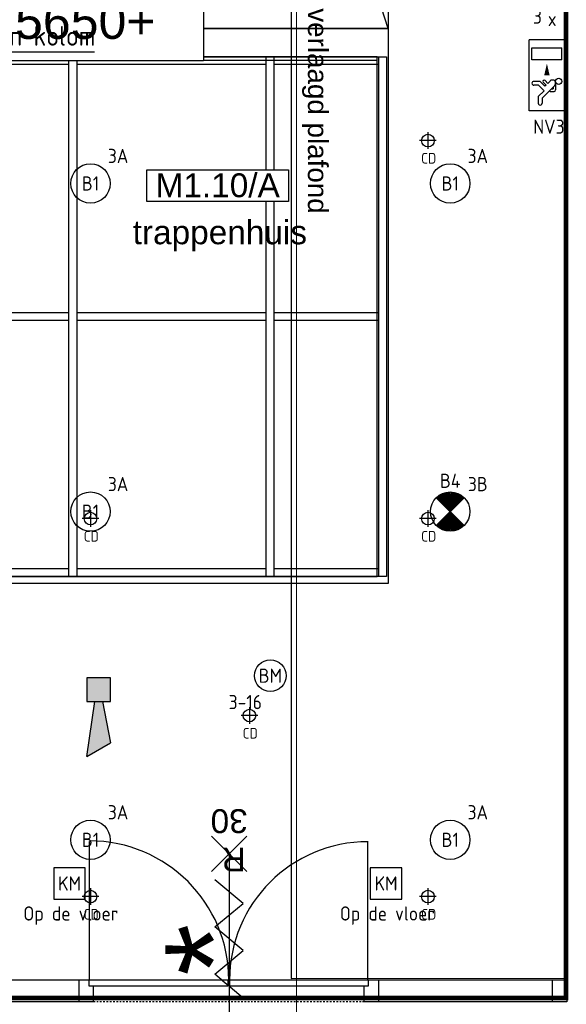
# Model space of a CAD drawing. Header units: millimetres. Extents: x -38031 to 110605, y -30229 to 92226.
# Tile 220 of 256: x 75104 to 78571, y 25479 to 31731. Entities that reach past the tile are written whole.
import ezdxf
from ezdxf.enums import TextEntityAlignment as Align

# ---------------------------------------------------------------- set-up
doc = ezdxf.new("R2010")
doc.units = ezdxf.units.MM
doc.header["$LTSCALE"] = 50
doc.set_wipeout_variables(frame=1)
for name, pattern in [('HIDDEN', [9.525, 6.35, -3.175]), ('HIDDEN2', [4.7625, 3.175, -1.5875]), ('STYLE_01', [0.41664, 0.20828, -0.20836]), ('STYLE_07', [1.875, 0.625, -0.20828, 0.625, -0.20836, 0.06943, -0.13893])]:
    doc.linetypes.add(name, pattern=pattern)
for name, color, linetype in [('AB$1A---_ATTRIB035', 8, 'Continuous'), ('AB$1A---_ATTRIB050', 8, 'Continuous'), ('AL$1A---_ALGEMEEN', 8, 'Continuous'), ('AL------_MAATV', 200, 'Continuous'), ('AL------_SPARING', 2, 'Continuous'), ('AT$1A---_TEKST025', 8, 'Continuous'), ('AT$1A---_TEKST100', 8, 'Continuous'), ('BOUWKUNDIG', 8, 'Continuous'), ('brandscheiding', 5, 'HIDDEN'), ('EB6511--_ATTRIB', 2, 'Continuous'), ('EL6121--', 3, 'Continuous'), ('EL6311--', 3, 'Continuous'), ('el6311--nv', 7, 'Continuous'), ('EL6511--', 3, 'Continuous'), ('EL6512--', 3, 'Continuous'), ('EL6522--', 3, 'Continuous')]:
    doc.layers.add(name, color=color, linetype=linetype)
doc.layers.add('stramien', color=1, linetype='Continuous', lineweight=15)
doc.styles.add('Arial', font='ARIAL.TTF')
doc.styles.add('BURO-018', font='iso.shx', dxfattribs={"height": 90})
doc.styles.add('BURO-025', font='ISO.shx', dxfattribs={"height": 125})
doc.styles.get("Standard").update_dxf_attribs({"font": 'iso.shx'})
doc.dimstyles.new('STABICAD', dxfattribs={"dimscale": 100, "dimtxt": 1.8, "dimasz": 2, "dimexe": 0, "dimexo": 2.5, "dimgap": 1.5, "dimtad": 0, "dimdec": 0, "dimrnd": 10, "dimzin": 0, "dimdsep": 46, "dimtxsty": 'Standard', "dimblk1": 'OBLIQUE', "dimblk2": 'OBLIQUE', "dimsah": 1, "dimcen": -3, "dimadec": 0, "dimazin": 0, "dimtfac": 1, "dimtdec": 0, "dimtofl": 0, "dimtmove": 2, "dimatfit": 3, "dimfxl": 0, "dimtvp": 1.055556, "dimtolj": 1, "dimtzin": 0, "dimarcsym": 0})
doc.dimstyles.new('VyA', dxfattribs={"dimtxt": 2.272868, "dimasz": 2.120801, "dimexe": 1.5, "dimexo": 1.59, "dimgap": 0.5, "dimtad": 1, "dimdec": 0, "dimzin": 11, "dimtxsty": 'Arial', "dimblk": 'VW_SLASH', "dimcen": 0, "dimdle": 1, "dimazin": 0, "dimtfac": 0.8, "dimtdec": 0, "dimtix": 1, "dimtmove": 0, "dimatfit": 0, "dimldrblk": 'VW_FILLEDARROW', "dimfxl": 0, "dimfrac": 2, "dimtolj": 1, "dimtzin": 11, "dimarcsym": 0})

# ---------------------------------------------------------------- blocks, each defined once
blk = doc.blocks.new('1115B3A')
at = {"color": 0, "linetype": 'Continuous'}
blk.add_circle((0, 0), 2.5, dxfattribs=at)
at = {"color": 0, "linetype": 'Continuous', "style": 'BURO-018'}
for tag, p in [('E_GKAST', (0, 8)), ('E_GROEP', (0, 5)), ('E_SGROEP', (4.5, 5)), ('E_ARMCODE', (0, 0)), ('E_SLET', (4.5, -1))]:
    blk.add_attdef(tag, text='', height=1.8, dxfattribs=at).set_placement(p, align=Align.MIDDLE)
blk = doc.blocks.new('E00123')
at = {"color": 0, "linetype": 'Continuous'}
blk.add_circle((0, 0), 2, dxfattribs=at)
at = {"color": 0, "linetype": 'Continuous', "style": 'BURO-018'}
for tag, p in [('E_TEXT1', (0, 4.5)), ('E_TEXT2', (0, 0))]:
    blk.add_attdef(tag, text='', height=1.8, dxfattribs=at).set_placement(p, align=Align.MIDDLE)
at = {"color": 0, "linetype": 'Continuous', "style": 'BURO-018', "flags": 1}
blk.add_attdef('E_MATCODE', (0, 0), '', height=1.8, dxfattribs=at)
blk = doc.blocks.new('_Oblique')
at = {"color": 0, "linetype": 'ByBlock', "lineweight": -2}
blk.add_line((-0.5, -0.5), (0.5, 0.5), dxfattribs=at)
blk = doc.blocks.new('Centraaldoos')
at = {"color": 1, "linetype": 'Continuous'}
for p, q in [((-2, 0), (2, 0)), ((0, -2), (0, 2))]:
    blk.add_line(p, q, dxfattribs=at)
at = {"color": 0, "linetype": 'Continuous'}
blk.add_circle((0, 0), 1.5, dxfattribs=at)
at = {"color": 0, "linetype": 'Continuous', "style": 'BURO-018'}
blk.add_attdef('AL_POSNR', text='', height=1.8, dxfattribs=at).set_placement((0, 3), align=Align.CENTER)
at = {"color": 0, "linetype": 'Continuous', "style": 'BURO-018', "flags": 1}
blk.add_attdef('AL_OMS', (0, 0), '', height=1.8, dxfattribs=at)
at = {"layer": 'AL------_MAATV', "style": 'BURO-018'}
blk.add_text('CD', height=2.531, rotation=180, dxfattribs=at).set_placement((1.61, 5.48))
blk = doc.blocks.new('E00018')
at = {"color": 0, "linetype": 'Continuous'}
for p, q in [((-1.77, -1.77), (1.77, 1.77)), ((1.77, -1.77), (-1.77, 1.77))]:
    blk.add_line(p, q, dxfattribs=at)
at = {"color": 0, "linetype": 'Continuous', "const_width": 2.5}
for points in [[(-0.88, 0.88, -0.198912), (0, 1.25, -0.198912), (0.88, 0.88, -1)], [(-0.88, -0.88, 0.198912), (0, -1.25, 0.198912), (0.88, -0.88, 1)]]:
    blk.add_lwpolyline(points, format="xyb", dxfattribs=at)
blk = doc.blocks.new('1115B3A-NO1')
at = {"color": 0, "linetype": 'Continuous'}
blk.add_circle((0, 0), 2.5, dxfattribs=at)
at = {"color": 0, "zscale": 100}
blk.add_blockref('E00018', (0, 0), dxfattribs=at)
at = {"color": 0, "linetype": 'Continuous', "style": 'BURO-018'}
for tag, p in [('E_GKAST', (0, 8)), ('E_GROEP', (0, 5)), ('E_SGROEP', (4.5, 5)), ('E_ARMCODE', (0, 0)), ('E_SLET', (4.5, -1))]:
    blk.add_attdef(tag, text='', height=1.8, dxfattribs=at).set_placement(p, align=Align.MIDDLE)
blk = doc.blocks.new('E00157')
at = {"color": 0, "linetype": 'Continuous'}
for p, q in [((-2, 5), (-2, 1)), ((2, 5), (-2, 5)), ((2, 1), (2, 5)), ((-2, 1), (2, 1))]:
    blk.add_line(p, q, dxfattribs=at)
at = {"color": 0, "linetype": 'Continuous', "style": 'BURO-018'}
blk.add_text('KM', height=1.8, dxfattribs=at).set_placement((0, 3), align=Align.MIDDLE)
blk.add_attdef('E_TEXT1', text='', height=1.8, dxfattribs=at).set_placement((0, 7.5), align=Align.MIDDLE)
at = {"color": 0, "linetype": 'Continuous', "style": 'BURO-018', "flags": 1}
blk.add_attdef('E_MATCODE', (0, 0), '', height=1.8, dxfattribs=at)
blk = doc.blocks.new('Group-46')
at = {"layer": 'AL$1A---_ALGEMEEN', "color": 0}
for points in [[(-13012, 670), (17489, 670), (17489, 620), (-13012, 620)], [(-13012, -955), (17489, -955), (17489, -1005), (-13012, -1005)], [(-13002, -2580), (17489, -2580), (17489, -2630), (-13002, -2630)]]:
    blk.add_lwpolyline(points, close=True, dxfattribs=at)
at = {"color": 0}
for points in [[(15474, 670), (15524, 670), (15524, -2630), (15474, -2630)], [(16724, 670), (16774, 670), (16774, -2630), (16724, -2630)], [(17439, 670), (17489, 670), (17489, -2630), (17439, -2630)]]:
    blk.add_wipeout(points, dxfattribs=at).dxf.layer = 'AL$1A---_ALGEMEEN'
at = {"layer": 'AL$1A---_ALGEMEEN', "color": 0}
for points in [[(15474, 670), (15524, 670), (15524, -2630), (15474, -2630)], [(16724, 670), (16774, 670), (16774, -2630), (16724, -2630)], [(17439, 670), (17489, 670), (17489, -2630), (17439, -2630)]]:
    blk.add_lwpolyline(points, close=True, dxfattribs=at)
blk = doc.blocks.new('Group-59')
at = {"layer": 'AL$1A---_ALGEMEEN', "color": 0}
blk.add_line((17499, 849), (13309, 13801), dxfattribs=at)
blk.add_lwpolyline([(13309, 13801), (17499, 13801), (17499, 849), (13309, 849)], close=True, dxfattribs=at)
blk = doc.blocks.new('VW_SLASH')
at = {"layer": 'AL$1A---_ALGEMEEN', "color": 0, "linetype": 'ByBlock', "lineweight": -2}
blk.add_line((0, 0), (-1, 0), dxfattribs=at)
at = {"layer": 'AL$1A---_ALGEMEEN', "color": 0, "linetype": 'ByBlock', "lineweight": 5}
blk.add_line((0.5, 0.5), (-0.5, -0.5), dxfattribs=at)
blk = doc.blocks.new('*D1048')
at = {"layer": 'AL$1A---_ALGEMEEN', "color": 0, "lineweight": -2}
for p, q in [((16376.4, 849), (15537.5, 849)), ((15539, 851.1), (15539, 853.2)), ((15539, 645), (15539, 849)), ((17427.4, 645), (15537.5, 645)), ((15539, 642.9), (15539, 640.8))]:
    blk.add_line(p, q, dxfattribs=at)
at = {"layer": 'AL$1A---_ALGEMEEN', "color": 0, "lineweight": -2, "xscale": 2.12080078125, "yscale": 2.12080078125, "zscale": 2.12080078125}
for p, rotation in [((15539, 849), 270), ((15539, 645), 90)]:
    blk.add_blockref('VW_SLASH', p, dxfattribs=dict(at, rotation=rotation))
at = {"layer": 'AT$1A---_TEKST025', "insert": (15514, 1069), "char_height": 2.27, "attachment_point": 5, "rotation": 90, "style": 'Arial'}
blk.add_mtext('\\A1;10200', dxfattribs=at)
blk = doc.blocks.new('VW_FILLEDARROW')
at = {"layer": 'AL$1A---_ALGEMEEN', "color": 0, "lineweight": -2}
blk.add_solid([(0, 0), (0.5, 0.5), (0.5, -0.5)], dxfattribs=at)
blk = doc.blocks.new('*D1049')
at = {"layer": 'AL$1A---_ALGEMEEN', "color": 0, "lineweight": -2}
for p, q in [((16146.4, 13801), (15537.5, 13801)), ((15539, 851.1), (15539, 13798.9)), ((16086.4, 849), (15537.5, 849))]:
    blk.add_line(p, q, dxfattribs=at)
at = {"layer": 'AL$1A---_ALGEMEEN', "color": 0, "lineweight": -2, "xscale": 2.12080078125, "yscale": 2.12080078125, "zscale": 2.12080078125}
for p, rotation in [((15539, 13801), 90), ((15539, 849), 270)]:
    blk.add_blockref('VW_SLASH', p, dxfattribs=dict(at, rotation=rotation))
at = {"layer": 'AT$1A---_TEKST025', "insert": (15512.8, 7325), "char_height": 2.27, "attachment_point": 5, "rotation": 90, "style": 'Arial'}
blk.add_mtext('\\A1;647600', dxfattribs=at)
blk = doc.blocks.new('tekst 12 pts')
at = {"layer": 'AL$1A---_ALGEMEEN', "color": 0, "style": 'Arial'}
blk.add_attdef('naam_ruimte', text='', height=151.5, dxfattribs=at).set_placement((0, -41.1), align=Align.TOP_CENTER)
at = {"layer": 'AL$1A---_ALGEMEEN', "color": 0, "flags": 1}
for tag, p in [('oppervlakte', (-264.6, -1003)), ('stramiennummer', (-264.6, -1275.7))]:
    blk.add_attdef(tag, p, '', height=151.5, dxfattribs=at)
blk = doc.blocks.new('ruimtenummer')
at = {"layer": 'AL$1A---_ALGEMEEN', "color": 0, "flags": 1}
for tag, p in [('peil', (-450, -397.1)), ('onderdeel', (-450, -669.8))]:
    blk.add_attdef(tag, p, '', height=151.5, dxfattribs=at)
at = {"color": 0}
blk.add_wipeout([(-450, 100), (450, 100), (450, -100), (-450, -100)], dxfattribs=at).dxf.layer = 'AL$1A---_ALGEMEEN'
at = {"layer": 'AL$1A---_ALGEMEEN', "color": 0}
blk.add_lwpolyline([(-450, 100), (450, 100), (450, -100), (-450, -100)], close=True, dxfattribs=at)
at = {"layer": 'AL$1A---_ALGEMEEN', "color": 0, "style": 'Arial'}
blk.add_attdef('ruimtenummer', text='', height=151.5, dxfattribs=at).set_placement((0, 78), align=Align.TOP_CENTER)
blk = doc.blocks.new('Group-73')
at = {"layer": 'AL$1A---_ALGEMEEN', "color": 0}
for p, q in [((-97.5, 382.003125), (127.5, 157.003125)), ((-97.5, 157.003125), (127.5, 382.003125))]:
    blk.add_line(p, q, dxfattribs=at)
at = {"layer": 'AL$1A---_ALGEMEEN', "color": 0, "flags": 1}
blk.add_attdef('B60_30', (-97.5, 157.003125), '', height=0.2, dxfattribs=at)
blk = doc.blocks.new('Group-74')
at = {"layer": 'AL$1A---_ALGEMEEN', "color": 0}
for p, q in [((-97.5, -757.809375), (127.5, -982.809375)), ((-97.5, -982.809375), (127.5, -757.809375))]:
    blk.add_line(p, q, dxfattribs=at)
at = {"layer": 'AL$1A---_ALGEMEEN', "color": 0, "flags": 1}
blk.add_attdef('B60_30', (-97.5, -982.809375), '', height=0.2, dxfattribs=at)
blk = doc.blocks.new('wbdbo 30 zelfsl')
at = {"layer": 'AL$1A---_ALGEMEEN', "color": 0}
blk.add_line((15, -870.3), (15, 269.5), dxfattribs=at)
blk.add_lwpolyline([(-75, 45.3), (105, -106.5), (-75, -256.1), (105, -405.7), (-75, -555.2), (105, -704.7)], dxfattribs=at)
for name in ['Group-73', 'Group-74']:
    blk.add_blockref(name, (0, 0), dxfattribs=at)
at = {"layer": 'AT$1A---_TEKST100', "style": 'Arial'}
for s, p in [('R ', (15, -955.7)), ('30', (15, -1199.2))]:
    blk.add_text(s, height=151.52, dxfattribs=at).set_placement(p, align=Align.BOTTOM_CENTER)
blk = doc.blocks.new('32x_hout-mk 820-p')
at = {"layer": 'AL$1A---_ALGEMEEN', "color": 0, "linetype": 'STYLE_01'}
blk.add_lwpolyline([(1292.5, 139), (3012.5, 139), (3012.5, 0), (1292.5, 0)], close=True, dxfattribs=at)
at = {"layer": 'AT$1A---_TEKST100', "insert": (1750.2, 330.4), "char_height": 606.098, "attachment_point": 2, "rotation": 90, "line_spacing_factor": 0.967741, "style": 'Arial'}
blk.add_mtext('{\\C256;\\l*}', dxfattribs=at)
at = {"color": 0}
blk.add_wipeout([(12.5, 139), (1202.5, 139), (1202.5, 0), (12.5, 0)], dxfattribs=at).dxf.layer = 'AL$1A---_ALGEMEEN'
at = {"layer": 'AL$1A---_ALGEMEEN', "color": 0}
blk.add_lwpolyline([(12.5, 139), (1202.5, 139), (1202.5, 0), (12.5, 0)], close=True, dxfattribs=at)
at = {"color": 0}
blk.add_wipeout([(3042.5, 139), (4297.5, 139), (4297.5, 0), (3042.5, 0)], dxfattribs=at).dxf.layer = 'AL$1A---_ALGEMEEN'
at = {"layer": 'AL$1A---_ALGEMEEN', "color": 0}
blk.add_lwpolyline([(3042.5, 139), (4297.5, 139), (4297.5, 0), (3042.5, 0)], close=True, dxfattribs=at)
at = {"color": 0}
for points in [[(12.5, 139), (102.5, 139), (102.5, 0), (12.5, 0)], [(1202.5, 139), (1292.5, 139), (1292.5, 0), (1202.5, 0)]]:
    blk.add_wipeout(points, dxfattribs=at).dxf.layer = 'AL$1A---_ALGEMEEN'
at = {"layer": 'AL$1A---_ALGEMEEN', "color": 0}
for points in [[(12.5, 139), (102.5, 139), (102.5, 0), (12.5, 0)], [(1202.5, 139), (1292.5, 139), (1292.5, 0), (1202.5, 0)]]:
    blk.add_lwpolyline(points, close=True, dxfattribs=at)
at = {"color": 0}
for points in [[(3012.5, 139), (3102.5, 139), (3102.5, 0), (3012.5, 0)], [(4207.5, 139), (4297.5, 139), (4297.5, 0), (4207.5, 0)]]:
    blk.add_wipeout(points, dxfattribs=at).dxf.layer = 'AL$1A---_ALGEMEEN'
at = {"layer": 'AL$1A---_ALGEMEEN', "color": 0}
for points in [[(3012.5, 139), (3102.5, 139), (3102.5, 0), (3012.5, 0)], [(4207.5, 139), (4297.5, 139), (4297.5, 0), (4207.5, 0)]]:
    blk.add_lwpolyline(points, close=True, dxfattribs=at)
at = {"color": 0}
blk.add_wipeout([(1267.5, 139), (2147.5, 139), (2147.5, 99), (1267.5, 99)], dxfattribs=at).dxf.layer = 'AL$1A---_ALGEMEEN'
at = {"layer": 'AL$1A---_ALGEMEEN', "color": 0}
blk.add_line((1270, 139), (1270, 1018.8), dxfattribs=at)
blk.add_lwpolyline([(1267.5, 139), (2147.5, 139), (2147.5, 99), (1267.5, 99)], close=True, dxfattribs=at)
at = {"color": 0}
blk.add_wipeout([(2157.5, 139), (3037.5, 139), (3037.5, 99), (2157.5, 99)], dxfattribs=at).dxf.layer = 'AL$1A---_ALGEMEEN'
at = {"layer": 'AL$1A---_ALGEMEEN', "color": 0}
blk.add_line((3035, 139), (3035, 1020), dxfattribs=at)
blk.add_lwpolyline([(2157.5, 139), (3037.5, 139), (3037.5, 99), (2157.5, 99)], close=True, dxfattribs=at)
for centre, radius, start, end in [((1270, 139), 882.5, 0, 90), ((3035, 139), 877.5, 90, 180)]:
    blk.add_arc(centre, radius, start, end, dxfattribs=at)
at = {"layer": 'AL$1A---_ALGEMEEN', "color": 0, "rotation": 180}
blk.add_blockref('wbdbo 30 zelfsl', (2170, 69.4), dxfattribs=at)
blk = doc.blocks.new('peilmaat plg klein')
at = {"layer": 'AL$1A---_ALGEMEEN', "color": 0, "flags": 1}
for tag, p in [('onderdeel', (-750, -634.1)), ('patchnr', (-750, -1043.2)), ('toestelnr', (-750, -1452.3))]:
    blk.add_attdef(tag, p, '', height=227.3, dxfattribs=at)
at = {"color": 0}
blk.add_wipeout([(-750, 225), (750, 225), (750, -225), (-750, -225)], dxfattribs=at).dxf.layer = 'AL$1A---_ALGEMEEN'
at = {"layer": 'AL$1A---_ALGEMEEN', "color": 0}
blk.add_lwpolyline([(-750, 225), (750, 225), (750, -225), (-750, -225)], close=True, dxfattribs=at)
at = {"layer": 'AL$1A---_ALGEMEEN', "color": 0, "style": 'Arial'}
blk.add_attdef('peil', text='', height=227.3, dxfattribs=at).set_placement((0, 141.2), align=Align.TOP_CENTER)
blk = doc.blocks.new('txt 1_100 verlaagd plafond')
at = {"layer": 'AL$1A---_ALGEMEEN', "color": 0}
for p, q in [((-1830, 0), (-1830, 182.6)), ((-1830, 182.6), (-1680, 182.6))]:
    blk.add_line(p, q, dxfattribs=at)
blk.add_solid([(-1830, 0), (-1836.7, 25), (-1823.3, 25)], dxfattribs=at)
at = {"layer": 'AT$1A---_TEKST100', "insert": (-983.5, 235.8), "char_height": 126.27, "attachment_point": 2, "line_spacing_factor": 0.967741, "style": 'Arial'}
blk.add_mtext('{\\C256;\\lverlaagd plafond}', dxfattribs=at)
blk = doc.blocks.new('1115C2G')
at = {"color": 0, "linetype": 'Continuous'}
for p, q in [((-4.5, 5.5), (4.5, 5.5)), ((-4.5, 1), (-4.5, 5.5)), ((2, 5.15), (3.5, 5.15)), ((2, 1.35), (2, 5.15)), ((3.5, 5.15), (3.5, 1.35)), ((4.5, 1), (4.5, 5.5)), ((-2.68, 4.35), (-3.52, 4.35)), ((-2.88, 3.87), (-3.52, 3.87)), ((-1.27, 2.26), (-2.88, 3.87)), ((-1.94, 3.61), (-2.68, 4.35)), ((-1.24, 4.31), (-1.94, 3.61)), ((-1.37, 3.5), (-0.76, 4.11)), ((-1.24, 4.31), (-1.24, 4.91)), ((-0.76, 4.11), (-0.76, 4.91)), ((-1.94, 2.93), (-2.04, 2.83)), ((-2.04, 2.83), (-2.04, 2.34)), ((-1.71, 2.7), (-1.72, 2.7)), ((-1.72, 2.7), (-1.72, 2.46)), ((-1.23, 3.35), (-1.37, 3.5)), ((-0.87, 3.71), (-1.23, 3.35)), ((-0.65, 3.49), (-1.01, 3.13)), ((-0.71, 2.83), (-1.01, 3.13)), ((-0.99, 2.14), (-1.84, 2.14)), ((-1.47, 2.46), (-1.72, 2.46)), ((2, 1.35), (3.5, 1.35)), ((4.5, 1), (-4.5, 1))]:
    blk.add_line(p, q, dxfattribs=at)
blk.add_lwpolyline([(1.5, 3.25, 0, 0.7, 0), (0, 3.25, 0.7, 0.7, 0)], format="xyseb", dxfattribs=at)
blk.add_circle((-0.76, 1.75), 0.4, dxfattribs=at)
for centre, radius, start, end in [((-1, 4.91), 0.24, 0, 180), ((-3.52, 4.11), 0.24, 90, 270), ((-0.76, 3.6), 0.16, 315, 135), ((-0.99, 2.54), 0.4, 225, 45), ((-1.84, 2.34), 0.2, 180, 270)]:
    blk.add_arc(centre, radius, start, end, dxfattribs=at)
at = {"color": 0, "linetype": 'Continuous', "style": 'BURO-018'}
for tag, p in [('E_GKAST', (0, 15.17)), ('E_GROEP', (0, 12.17)), ('E_SGROEP', (4.5, 12.17)), ('E_ARMCODE', (0, 8))]:
    blk.add_attdef(tag, text='', height=1.8, dxfattribs=at).set_placement(p, align=Align.MIDDLE)
blk = doc.blocks.new('E00028')
at = {"color": 0, "linetype": 'Continuous'}
for p, q in [((1.5, 11), (-1.5, 9.27)), ((1.5, 11), (0.5, 4)), ((-0.5, 4), (-1.5, 9.27)), ((-1.5, 4), (-1.5, 1)), ((1.5, 4), (-1.5, 4)), ((1.5, 1), (1.5, 4)), ((-1.5, 1), (1.5, 1))]:
    blk.add_line(p, q, dxfattribs=at)
for points in [[(-1.5, 9.27), (1.5, 11), (-0.5, 4), (0.5, 4)], [(-1.5, 4), (1.5, 4), (-1.5, 1), (1.5, 1)]]:
    blk.add_solid(points, dxfattribs=at)
at = {"color": 0, "linetype": 'Continuous', "style": 'BURO-018'}
blk.add_attdef('E_TEXT1', text='', height=1.8, dxfattribs=at).set_placement((0, 13.5), align=Align.MIDDLE)
at = {"color": 0, "linetype": 'Continuous', "style": 'BURO-018', "flags": 1}
blk.add_attdef('E_MATCODE', (0, 0), '', height=1.8, dxfattribs=at)
blk = doc.blocks.new('Group-71')
at = {"color": 0}
blk.add_wipeout([(17499, 848.992), (17499, -2675.008), (2239.245, -2675.005), (2239.245, -2630.008), (17429, -2630.008), (17429, 669.992), (2239.245, 669.992), (2239.245, 769.495), (13249, 769.492), (13249, 848.992)], dxfattribs=at).dxf.layer = 'AL$1A---_ALGEMEEN'
at = {"layer": 'AL$1A---_ALGEMEEN', "color": 0, "flags": 128}
for points in [[(-13250.896, 769.499), (13249, 769.492), (13249, 848.992), (17499, 848.992), (17499, 769.492), (17499, 752.992), (17499, -2675.008), (-13251.104, -2675.001)], [(-13012, 669.992), (-13012, -2630.008), (17429, -2630.008), (17429, 669.992)]]:
    blk.add_lwpolyline(points, close=True, dxfattribs=at)
at = {"layer": 'AL$1A---_ALGEMEEN', "color": 0}
blk.add_blockref('Group-59', (0, 0), dxfattribs=at)
dim = blk.add_linear_dim(base=(15539, 13800.992), p1=(16088.031, 848.992), p2=(16148.031, 13800.992), angle=90, dimstyle='VyA', override={"dimtxt": 2.272868, "dimgap": 25, "dimlfac": 50, "dimpost": '<>', "dimtxsty": 'Arial', "dimtmove": 2}, dxfattribs=at)
dim.commit()
dim.dimension.update_dxf_attribs({"geometry": '*D1049', "text_midpoint": (15512.84, 7324.992)})
blk.add_blockref('Group-46', (0, 0), dxfattribs=at)
at = {"layer": 'AL$1A---_ALGEMEEN', "color": 0, "linetype": 'STYLE_01'}
blk.add_lwpolyline([(-36501, 17324.992), (17499, 17324.992), (17499, -2675.008), (-36501, -2675.008)], close=True, dxfattribs=at)
at = {"layer": 'AL$1A---_ALGEMEEN', "color": 0}
dim = blk.add_linear_dim(base=(15539, 848.992), p1=(17429, 644.992), p2=(16378.031, 848.992), angle=90, dimstyle='VyA', override={"dimtxt": 2.272868, "dimgap": 25, "dimlfac": 50, "dimpost": '<>', "dimtxsty": 'Arial', "dimtix": 0, "dimtmove": 2}, dxfattribs=at)
dim.commit()
dim.dimension.update_dxf_attribs({"geometry": '*D1048', "text_midpoint": (15514, 1068.992), "dimtype": 128})
blk = doc.blocks.new('200254 W 211 30-06-2008')
at = {"layer": 'AL$1A---_ALGEMEEN', "zscale": 0.02}
for name, p, xscale, yscale in [('Group-71', (20233.6, 3632.46), 0.01999999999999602, 0.02000000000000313), ('32x_hout-mk 820-p', (20520.3, 3525.85), 0.02, 0.02)]:
    blk.add_blockref(name, p, dxfattribs=dict(at, xscale=xscale, yscale=yscale))
at = {"layer": 'stramien', "linetype": 'STYLE_07', "ltscale": 50}
blk.add_line((20571.95, 2695.43), (20571.95, 4240.03), dxfattribs=at)
at = {"layer": 'AL$1A---_ALGEMEEN'}
ref = blk.add_blockref('peilmaat plg klein', (20545.15, 3649.84), dxfattribs=dict(at, xscale=0.02, yscale=0.02, zscale=0.02))
ref.add_attrib('peil', '5650+', dxfattribs={"layer": 'AB$1A---_ATTRIB050', "height": 4.546, "style": 'Arial'}).set_placement((20545.15, 3652.67), align=Align.TOP_CENTER)
ref = blk.add_blockref('ruimtenummer', (20561.95, 3629.49), dxfattribs=dict(at, xscale=0.02, yscale=0.02, zscale=0.02))
ref.add_attrib('ruimtenummer', 'M1.10/A', dxfattribs={"layer": 'AB$1A---_ATTRIB035', "height": 3.03, "style": 'Arial'}).set_placement((20561.95, 3631.05), align=Align.TOP_CENTER)
ref = blk.add_blockref('tekst 12 pts', (20562.22, 3625.91), dxfattribs=dict(at, xscale=-0.02, yscale=0.02, zscale=0.02))
ref.add_attrib('naam_ruimte', 'trappenhuis', dxfattribs={"layer": 'AB$1A---_ATTRIB035', "height": 3.0305, "style": 'Arial'}).set_placement((20562.22, 3625.08), align=Align.TOP_CENTER)
blk.add_lwpolyline([(20571.27, 3528.83), (20605.97, 3528.87), (20605.97, 3944.36), (20577.45, 3944.32), (20577.45, 3938.35), (20571.27, 3938.35), (20571.27, 3738.86), (20577.01, 3738.86), (20577.01, 3728.98), (20571.27, 3728.98)], close=True, dxfattribs=at)
at = {"layer": 'AL$1A---_ALGEMEEN', "xscale": 0.02, "yscale": 0.02, "zscale": 0.02, "rotation": 270}
blk.add_blockref('txt 1_100 verlaagd plafond', (20571.21, 3619.3), dxfattribs=at)

msp = doc.modelspace()

# ---------------------------------------------------------------- block references
at = {"layer": 'BOUWKUNDIG', "xscale": 50, "yscale": 50, "zscale": 50}
msp.add_blockref('200254 W 211 30-06-2008', (-951737.5, -150797.3), dxfattribs=at)

# ---------------------------------------------------------------- next in the draw order: linework, layer by layer
at = {"layer": 'brandscheiding', "const_width": 30}
msp.add_lwpolyline([(74060, 46590), (78570, 46590), (78570, 25520), (74060, 25520), (74060, 46610)], dxfattribs=at)

# ---------------------------------------------------------------- next in the draw order: block references
at = {"layer": 'AL------_SPARING', "xscale": 26.66666666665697, "yscale": 26.66666666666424, "zscale": 26.66666666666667, "rotation": 180}
for p in [(77693.5, 30963.4), (75552.9, 28563.4), (77693.5, 28563.4), (76561.4, 27312.8), (75552.9, 26163.4), (77693.5, 26163.4)]:
    msp.add_blockref('Centraaldoos', p, dxfattribs=at)
at = {"layer": 'EL6311--'}
ref = msp.add_blockref('1115B3A', (75552.9, 30691), dxfattribs=dict(at, xscale=50, yscale=50, zscale=50))
ref.add_attrib('E_ARMCODE', 'B1', dxfattribs={"layer": '0', "color": 1, "linetype": 'Continuous', "height": 90, "style": 'BURO-018'}).set_placement((75552.9, 30691), align=Align.MIDDLE)
ref.add_attrib('E_GROEP', '3A', dxfattribs={"layer": '0', "color": 1, "linetype": 'Continuous', "height": 90, "style": 'BURO-018'}).set_placement((75727.9, 30866), align=Align.MIDDLE)
ref = msp.add_blockref('1115B3A', (77835, 30691), dxfattribs=dict(at, xscale=50, yscale=50, zscale=50))
ref.add_attrib('E_ARMCODE', 'B1', dxfattribs={"layer": '0', "color": 1, "linetype": 'Continuous', "height": 90, "style": 'BURO-018'}).set_placement((77835, 30691), align=Align.MIDDLE)
ref.add_attrib('E_GROEP', '3A', dxfattribs={"layer": '0', "color": 1, "linetype": 'Continuous', "height": 90, "style": 'BURO-018'}).set_placement((78010, 30866), align=Align.MIDDLE)
ref = msp.add_blockref('1115B3A', (75552.9, 28607.4), dxfattribs=dict(at, xscale=50, yscale=50, zscale=50))
ref.add_attrib('E_ARMCODE', 'B1', dxfattribs={"layer": '0', "color": 1, "linetype": 'Continuous', "height": 90, "style": 'BURO-018'}).set_placement((75552.9, 28607.4), align=Align.MIDDLE)
ref.add_attrib('E_GROEP', '3A', dxfattribs={"layer": '0', "color": 1, "linetype": 'Continuous', "height": 90, "style": 'BURO-018'}).set_placement((75727.9, 28782.4), align=Align.MIDDLE)
ref = msp.add_blockref('1115B3A', (75552.9, 26523.8), dxfattribs=dict(at, xscale=50, yscale=50, zscale=50))
ref.add_attrib('E_ARMCODE', 'B1', dxfattribs={"layer": '0', "color": 1, "linetype": 'Continuous', "height": 90, "style": 'BURO-018'}).set_placement((75552.9, 26523.8), align=Align.MIDDLE)
ref.add_attrib('E_GROEP', '3A', dxfattribs={"layer": '0', "color": 1, "linetype": 'Continuous', "height": 90, "style": 'BURO-018'}).set_placement((75727.9, 26698.8), align=Align.MIDDLE)
ref = msp.add_blockref('1115B3A', (77835, 26523.8), dxfattribs=dict(at, xscale=50, yscale=50, zscale=50))
ref.add_attrib('E_ARMCODE', 'B1', dxfattribs={"layer": '0', "color": 1, "linetype": 'Continuous', "height": 90, "style": 'BURO-018'}).set_placement((77835, 26523.8), align=Align.MIDDLE)
ref.add_attrib('E_GROEP', '3A', dxfattribs={"layer": '0', "color": 1, "linetype": 'Continuous', "height": 90, "style": 'BURO-018'}).set_placement((78010, 26698.8), align=Align.MIDDLE)
at = {"layer": 'el6311--nv'}
ref = msp.add_blockref('1115C2G', (78611, 31376.9), dxfattribs=dict(at, xscale=49.9999999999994, yscale=50, zscale=50, rotation=90.00009358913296))
ref.add_attrib('E_ARMCODE', 'NV3', dxfattribs={"layer": '0', "color": 1, "linetype": 'Continuous', "height": 90, "style": 'BURO-018'}).set_placement((78461, 31051.9), align=Align.MIDDLE)
ref.add_attrib('E_GROEP', '3', dxfattribs={"layer": '0', "color": 1, "linetype": 'Continuous', "height": 90, "style": 'BURO-018'}).set_placement((78388.4, 31750.3), align=Align.MIDDLE)
ref.add_attrib('E_SGROEP', 'x', dxfattribs={"layer": '0', "color": 1, "linetype": 'Continuous', "height": 90, "style": 'BURO-018'}).set_placement((78482, 31735.4), align=Align.MIDDLE)
ref = msp.add_blockref('1115B3A-NO1', (77835, 28607.4), dxfattribs=dict(at, xscale=50, yscale=50, zscale=50))
ref.add_attrib('E_ARMCODE', 'B4', dxfattribs={"layer": '0', "color": 1, "linetype": 'Continuous', "height": 90, "style": 'BURO-018'}).set_placement((77835, 28803.4), align=Align.MIDDLE)
ref.add_attrib('E_GROEP', '3B', dxfattribs={"layer": '0', "color": 1, "linetype": 'Continuous', "height": 90, "style": 'BURO-018'}).set_placement((78010, 28782.4), align=Align.MIDDLE)
at = {"layer": 'EL6511--'}
ref = msp.add_blockref('E00123', (76694, 27565.6), dxfattribs=dict(at, xscale=50, yscale=50, zscale=50))
ref.add_attrib('E_TEXT2', 'BM', dxfattribs={"layer": 'EB6511--_ATTRIB', "color": 1, "linetype": 'Continuous', "height": 90, "style": 'BURO-018'}).set_placement((76694, 27565.6), align=Align.MIDDLE)
ref.add_attrib('E_TEXT1', '3-16', dxfattribs={"layer": 'EB6511--_ATTRIB', "color": 1, "linetype": 'Continuous', "height": 90, "style": 'BURO-018'}).set_placement((76535.1, 27398.3), align=Align.MIDDLE)
at = {"layer": 'EL6512--', "xscale": 50, "yscale": 50, "zscale": 50, "rotation": 180}
msp.add_blockref('E00028', (75605, 27602.2), dxfattribs=at)
at = {"layer": 'EL6522--', "xscale": 50, "yscale": 50, "zscale": 50}
for p in [(75420, 26096.6), (77428, 26096.6)]:
    msp.add_blockref('E00157', p, dxfattribs=at)

# ---------------------------------------------------------------- next in the draw order: texts
at = {"layer": 'EL6121--', "color": 2, "linetype": 'HIDDEN2', "style": 'BURO-025'}
msp.add_text('verbinding naar stalen kolom', height=125, dxfattribs=at).set_placement((73543.6, 31565.3))
at = {"layer": 'EL6522--', "color": 1, "style": 'BURO-018'}
for p in [(75126.9, 26011.1), (77134.9, 26011.1)]:
    msp.add_text('Op de vloer', height=90, dxfattribs=at).set_placement(p)

# ---------------------------------------------------------------- next in the draw order: leaders
at = {"layer": 'EL6121--', "color": 2}
msp.add_leader([(73144.3, 31793), (73497.4, 31527.3), (75579.3, 31527.3)], dimstyle='STABICAD', override={"dimscale": 50, "dimgap": 1.5, "dimtad": 0}, dxfattribs=at)

doc.saveas('drawing.dxf')
